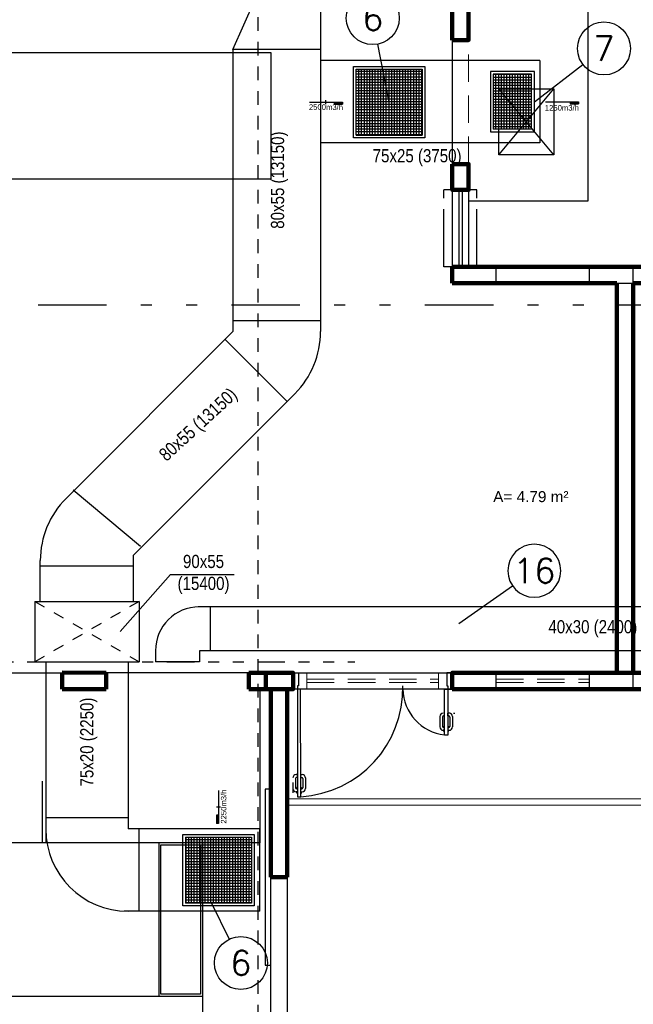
# Model space of a CAD drawing. Header units: inches. Extents: x -35 to 144, y -65 to -22.
# Tile 4 of 47: x -18.32 to -12.72, y -56.22 to -47.25. Entities that reach past the tile are written whole.
import ezdxf
from ezdxf.enums import TextEntityAlignment as Align

# ---------------------------------------------------------------- set-up
doc = ezdxf.new("R2010")
doc.units = ezdxf.units.IN
doc.header["$MEASUREMENT"] = 0
for name, pattern in [('COMPRESS$0$DIVIDE2', [0.625, 0.25, -0.125, 0, -0.125, 0, -0.125]), ('HIDDEN', [0.375, 0.25, -0.125]), ('HIDDEN2', [0.1875, 0.125, -0.0625]), ('PANTP', [0.675, 0.525, -0.05, 0, -0.05, 0, -0.05])]:
    doc.linetypes.add(name, pattern=pattern)
for name, color, linetype, lineweight in [('A4Proj', 1, 'HIDDEN', 9), ('ALV-ALT', 7, 'Continuous', 90), ('V_FLUX_Acessório', 250, 'Continuous', 0), ('VIS-V03', 8, 'Continuous', 25)]:
    doc.layers.add(name, color=color, linetype=linetype, lineweight=lineweight)
for name, color, linetype in [('ALV-CONS', 12, 'Continuous'), ('AR-BOCAS', 2, 'Continuous'), ('AR-EXAUSTÃO', 10, 'Continuous'), ('AR-HIDRÁUL.-FRIGOR.', 4, 'Continuous'), ('AR-TEXTO', 2, 'Continuous'), ('AR_TEXTO-15', 6, 'Continuous'), ('CC', 1, 'Continuous'), ('CE', 7, 'Continuous'), ('ESQ-JAN', 152, 'Continuous'), ('ESQ-POR', 8, 'Continuous'), ('EST-LAJ', 7, 'Continuous'), ('HTC-PIS', 8, 'Continuous'), ('LA', 8, 'PANTP'), ('LAY-COR', 8, 'Continuous'), ('PAREDE_1', 7, 'Continuous'), ('PAREDES', 8, 'Continuous'), ('PIS-DSN', 8, 'Continuous'), ('projeto JRS', 6, 'Continuous'), ('TXT-AMB', 2, 'Continuous'), ('TXT-ESP', 7, 'Continuous')]:
    doc.layers.add(name, color=color, linetype=linetype)
doc.styles.add('AR_TEXTO-15', font='romans.shx', dxfattribs={"height": 0.225})
doc.styles.add('ROMANS', font='arial.ttf', dxfattribs={"height": 0.18})
doc.styles.add('STANDARD AR', font='ARIALN.TTF')
doc.styles.add('Texto Especificacao 1-50', font='arial.ttf', dxfattribs={"height": 0.1})

# ---------------------------------------------------------------- blocks, each defined once
blk = doc.blocks.new('PORTA 140')
at = {"layer": 'ESQ-POR'}
for p, q in [((-143.3117, 48.139), (-143.2617, 48.139)), ((-143.2617, 48.139), (-143.2617, 48.019)), ((-141.9117, 48.1388), (-141.9117, 48.0188)), ((-141.8617, 48.1388), (-141.9117, 48.1388)), ((-143.2717, 48.019), (-143.2717, 47.989)), ((-143.2617, 48.019), (-143.2717, 48.019)), ((-141.9117, 48.0188), (-141.9017, 48.0188)), ((-141.9017, 48.0188), (-141.9017, 47.9888)), ((-143.2417, 47.989), (-143.3117, 47.989)), ((-143.2717, 47.989), (-143.2717, 47.009)), ((-143.2417, 47.009), (-143.2446, 47.989)), ((-141.9317, 47.5688), (-141.9317, 47.9888)), ((-141.9317, 47.9888), (-141.9017, 47.9888)), ((-141.9017, 47.9888), (-141.9017, 47.5688)), ((-141.9017, 47.9888), (-141.8617, 47.9888)), ((-141.9751, 47.7394), (-141.9751, 47.6443)), ((-141.9325, 47.7445), (-141.9404, 47.7445)), ((-141.9325, 47.7445), (-141.9325, 47.7694)), ((-141.9009, 47.7445), (-141.9009, 47.7694)), ((-141.9009, 47.7445), (-141.8931, 47.7445)), ((-141.8584, 47.7394), (-141.8584, 47.6443)), ((-141.9504, 47.7345), (-141.9504, 47.649)), ((-141.9377, 47.6524), (-141.9377, 47.639)), ((-141.9317, 47.6524), (-141.9377, 47.6524)), ((-141.9017, 47.6524), (-141.8958, 47.6524)), ((-141.8958, 47.6524), (-141.8958, 47.639)), ((-141.8831, 47.7345), (-141.8831, 47.649)), ((-141.9373, 47.6143), (-141.9451, 47.6143)), ((-141.9373, 47.639), (-141.9404, 47.639)), ((-141.9373, 47.6016), (-141.9373, 47.6143)), ((-141.9317, 47.6016), (-141.9373, 47.6016)), ((-141.9017, 47.5688), (-141.9317, 47.5688)), ((-141.9017, 47.6016), (-141.8961, 47.6016)), ((-141.8961, 47.639), (-141.8931, 47.639)), ((-141.8961, 47.6143), (-141.8884, 47.6143)), ((-141.8961, 47.6016), (-141.8961, 47.6143)), ((-143.2725, 47.2097), (-143.2851, 47.2097)), ((-143.2725, 47.1847), (-143.2725, 47.2097)), ((-143.2409, 47.2097), (-143.2284, 47.2097)), ((-143.2409, 47.1847), (-143.2409, 47.2097)), ((-143.2904, 47.1747), (-143.2904, 47.0892)), ((-143.2725, 47.1847), (-143.2804, 47.1847)), ((-143.2409, 47.1847), (-143.2331, 47.1847)), ((-143.2231, 47.1747), (-143.2231, 47.0892)), ((-143.1984, 47.1797), (-143.1984, 47.0845)), ((-143.2773, 47.0545), (-143.2851, 47.0545)), ((-143.2773, 47.0792), (-143.2804, 47.0792)), ((-143.2717, 47.0926), (-143.2777, 47.0926)), ((-143.2777, 47.0926), (-143.2777, 47.0792)), ((-143.2773, 47.0418), (-143.2773, 47.0545)), ((-143.2717, 47.0418), (-143.2773, 47.0418)), ((-143.2417, 47.0926), (-143.2358, 47.0926)), ((-143.2417, 47.0418), (-143.2361, 47.0418)), ((-143.2361, 47.0792), (-143.2331, 47.0792)), ((-143.2361, 47.0418), (-143.2361, 47.0545)), ((-143.2361, 47.0545), (-143.2284, 47.0545)), ((-143.2358, 47.0926), (-143.2358, 47.0792)), ((-143.2717, 47.009), (-143.2417, 47.009))]:
    blk.add_line(p, q, dxfattribs=at)
for centre, radius, start, end in [((-143.3015, 47.9972), 0.99, 273.46198, 1.24822), ((-141.8828, 47.9977), 0.429, 181.19738, 263.44863), ((-141.9451, 47.7394), 0.03, 90, 180), ((-141.9404, 47.7345), 0.01, 90, 180), ((-141.8931, 47.7345), 0.01, 0, 90), ((-141.8884, 47.7394), 0.03, 0, 90), ((-141.9404, 47.649), 0.01, 180, 270), ((-141.8931, 47.649), 0.01, 270, 0), ((-141.9451, 47.6443), 0.03, 180, 270), ((-141.8884, 47.6443), 0.03, 270, 0), ((-143.2851, 47.1797), 0.03, 90, 180), ((-143.2284, 47.1797), 0.03, 0, 90), ((-143.2804, 47.1747), 0.01, 90, 180), ((-143.2331, 47.1747), 0.01, 0, 90), ((-143.2851, 47.0845), 0.03, 180, 270), ((-143.2804, 47.0892), 0.01, 180, 270), ((-143.2331, 47.0892), 0.01, 270, 0), ((-143.2284, 47.0845), 0.03, 270, 0)]:
    blk.add_arc(centre, radius, start, end, dxfattribs=at)
blk = doc.blocks.new('ARQ-LAYOUT 2')
at = {"layer": 'A4Proj'}
for p, q in [((7.6, 12.3829), (7.6, 13.5129)), ((7.75, 12.3829), (7.75, 13.5129)), ((6.275, 7.5981), (6.275, 7.7481)), ((7.475, 7.5981), (7.475, 7.7481)), ((6.275, 7.6881), (7.475, 7.6881)), ((6.275, 7.6581), (7.475, 7.6581)), ((8, 7.688), (8.85, 7.688)), ((8, 7.658), (8.85, 7.658))]:
    blk.add_line(p, q, dxfattribs=at)
at = {"layer": 'ALV-ALT'}
for p, q in [((7.6, 11.4479), (9.75, 11.4479)), ((7.6, 11.2979), (7.6, 11.4479)), ((9.1, 11.2979), (7.6, 11.2979)), ((9.1, 7.7479), (9.1, 11.2979)), ((9.75, 11.2979), (9.25, 11.2979)), ((9.25, 11.2979), (9.25, 7.7479)), ((4.445, 7.7481), (4.045, 7.7484)), ((4.045, 7.7484), (4.045, 7.5981)), ((4.445, 7.7481), (4.445, 7.5979)), ((6.15, 7.7481), (5.745, 7.7481)), ((5.745, 7.7479), (5.745, 7.5981)), ((7.6, 7.7481), (7.6, 7.5981)), ((9.75, 7.7479), (7.6, 7.7481)), ((4.445, 7.5981), (4.045, 7.5981)), ((6.15, 7.5979), (5.745, 7.5979)), ((5.9452, 5.8839), (5.9452, 7.5979)), ((6.0952, 5.8839), (6.0952, 7.5979)), ((9.75, 7.5979), (7.6, 7.5981)), ((5.9452, 5.8839), (6.0952, 5.8839))]:
    blk.add_line(p, q, dxfattribs=at)
for points in [[(7.6, 13.5129), (7.75, 13.5129), (7.75, 14.3329), (7.6, 14.3329)], [(7.6, 12.3829), (7.75, 12.3829), (7.75, 12.1479), (7.6, 12.1479)], [(5.9, 7.7479), (6.15, 7.7479), (6.15, 7.5979), (5.9, 7.5979)], [(7.6, 7.5981), (7.6, 7.5981), (7.6, 7.7479), (7.6, 7.7479)]]:
    blk.add_lwpolyline(points, close=True, dxfattribs=at)
at = {"layer": 'ALV-CONS'}
blk.add_line((9.25, 7.7479), (9.1, 7.7479), dxfattribs=at)
at = {"layer": 'CC'}
for p, q in [((8.525, 12.4679), (8.025, 13.0679)), ((8.025, 12.4679), (8.525, 13.0679))]:
    blk.add_line(p, q, dxfattribs=at)
at = {"layer": 'CE'}
blk.add_lwpolyline([(8.025, 12.4679), (8.025, 13.0679), (8.525, 13.0679), (8.525, 12.4679)], close=True, dxfattribs=at)
at = {"layer": 'ESQ-JAN'}
for p, q in [((7.6, 12.1479), (7.6, 11.4479)), ((7.66, 12.1479), (7.66, 11.4479)), ((7.69, 12.1479), (7.69, 11.4479)), ((7.75, 12.1479), (7.75, 11.4479))]:
    blk.add_line(p, q, dxfattribs=at)
at = {"layer": 'ESQ-POR'}
for p, q in [((7.5792, 7.3785), (7.5667, 7.3785)), ((7.6108, 7.3785), (7.6233, 7.3785)), ((6.1467, 6.7488), (6.1467, 6.6536))]:
    blk.add_line(p, q, dxfattribs=at)
at = {"layer": 'EST-LAJ'}
for points in [[(7.6, 11.4479), (7.6, 11.2979), (8, 11.2979), (8, 11.4479), (7.6, 11.4479)], [(8.85, 11.4479), (8.85, 11.2979), (9.25, 11.2979), (9.25, 11.4479), (8.85, 11.4479)], [(7.6, 7.7479), (7.6, 7.5979), (8, 7.5979), (8, 7.7479), (7.6, 7.7479)], [(8.85, 7.7479), (8.85, 7.5979), (9.25, 7.5979), (9.25, 7.7479), (8.85, 7.7479)]]:
    blk.add_lwpolyline(points, close=True, dxfattribs=at)
at = {"layer": 'HTC-PIS'}
blk.add_lwpolyline([(4.945, 6.1779), (5.305, 6.1779), (5.305, 4.82), (4.945, 4.82)], close=True, dxfattribs=at)
at = {"layer": 'LA'}
for p, q in [((7.824, 12.1479), (7.524, 12.1479)), ((7.524, 11.4479), (7.524, 12.1479)), ((7.824, 11.4479), (7.824, 12.1479)), ((7.824, 11.4479), (7.524, 11.4479))]:
    blk.add_line(p, q, dxfattribs=at)
at = {"layer": 'PAREDES'}
blk.add_line((6.15, 7.5979), (6.15, 7.7479), dxfattribs=at)
at = {"layer": 'PIS-DSN'}
for p, q in [((2.745, 7.748), (4.045, 7.7484)), ((4.445, 7.7487), (5.745, 7.7487)), ((4.925, 6.1979), (4.925, 4.8)), ((5.325, 6.1979), (5.325, 4.8))]:
    blk.add_line(p, q, dxfattribs=at)
for points in [[(7.6, 12.3829), (7.75, 12.3829), (7.75, 12.0479), (8.84, 12.0479), (8.84, 13.8479), (7.75, 13.8479), (7.75, 13.5129), (7.6, 13.5129), (7.6, 12.3829)], [(2.7152, 7.7482), (4.2652, 7.7482)], [(5.8452, 7.5983), (5.8452, 6.1979), (0.9452, 6.1979), (0.9452, 7.5979)]]:
    blk.add_lwpolyline(points, dxfattribs=at)
for points in [[(1.95, 12.2479), (5.95, 12.2479), (5.95, 13.3979), (1.95, 13.3979)], [(6.15, 7.7481), (7.6, 7.7481), (7.6, 7.5981), (6.15, 7.5981)], [(5.9452, 6.6859), (5.8952, 6.6859), (5.8952, 5.082), (5.9452, 5.082)], [(5.9452, 5.8839), (6.0952, 5.8839), (6.0952, 4.3), (5.9452, 4.3)]]:
    blk.add_lwpolyline(points, close=True, dxfattribs=at)
at = {"layer": 'V_FLUX_Acessório'}
for p, q in [((6.0952, 6.5979), (12.5598, 6.5979)), ((6.0952, 6.5415), (12.5598, 6.5415))]:
    blk.add_line(p, q, dxfattribs=at)
at = {"layer": 'VIS-V03'}
blk.add_lwpolyline([(1.525, 4.3), (1.525, 4.8), (5.325, 4.8), (5.325, 4.3)], dxfattribs=at)
at = {"layer": 'LAY-COR'}
blk.add_blockref('PORTA 140', (149.4617, -40.3909), dxfattribs=at)
blk = doc.blocks.new('DV+RG 500x350INS')
at = {"layer": 'AR-BOCAS'}
h = blk.add_hatch(dxfattribs=at)
h.set_pattern_fill('ANSI37', color=8, scale=0.2, angle=45)
h.set_pattern_definition([(90, (-0.175, 0), (-0.025, 3e-18), []), (180, (-0.175, 0), (-3e-18, -0.025), [])])
h.paths.add_polyline_path([(-0.175, -0.25), (0.175, -0.25), (0.175, 0.25), (-0.175, 0.25)])
for p, q in [((0.175, 0.25), (-0.175, 0.25)), ((-0.175, 0.25), (-0.175, -0.25)), ((0.175, -0.25), (0.175, 0.25)), ((0.175, -0.25), (-0.175, -0.25))]:
    blk.add_line(p, q, dxfattribs=at)
at = {"layer": 'AR-BOCAS', "color": 7}
for p, q in [((0.3, 0), (0.6014, 0)), ((0.5264, 0), (0.5264, -0.02)), ((0.5264, -0.02), (0.6014, -0.02)), ((0.6014, 0), (0.6014, -0.02))]:
    blk.add_line(p, q, dxfattribs=at)
at = {"layer": 'AR-BOCAS'}
blk.add_lwpolyline([(-0.2, -0.275), (0.2, -0.275), (0.2, 0.275), (-0.2, 0.275)], close=True, dxfattribs=at)
at = {"layer": 'AR-BOCAS', "color": 7, "const_width": 0.02, "flags": 128}
blk.add_lwpolyline([(0.6014, -0.01), (0.5264, -0.01)], dxfattribs=at)
blk = doc.blocks.new('NR_LEG')
at = {"layer": 'AR_TEXTO-15', "color": 8, "linetype": 'Continuous'}
blk.add_circle((0, 0), 32.2, dxfattribs=at)
at = {"layer": 'AR_TEXTO-15', "color": 6, "linetype": 'Continuous', "style": 'AR_TEXTO-15'}
blk.add_attdef('NR', text='', height=30, dxfattribs=at).set_placement((0, 0), align=Align.MIDDLE_CENTER)
blk = doc.blocks.new('DV+RG 600x600')
at = {"layer": 'AR-BOCAS'}
h = blk.add_hatch(dxfattribs=at)
h.set_pattern_fill('ANSI37', color=8, scale=0.2, angle=45)
h.set_pattern_definition([(90, (0.3, -0.3), (-0.025, 3e-18), []), (180, (0.3, -0.3), (-3e-18, -0.025), [])])
h.paths.add_polyline_path([(-0.3, -0.3), (0.3, -0.3), (0.3, 0.3), (-0.3, 0.3)])
for p, q in [((0.3, 0.3), (-0.3, 0.3)), ((-0.3, 0.3), (-0.3, -0.3)), ((0.3, -0.3), (0.3, 0.3)), ((0.3, -0.3), (-0.3, -0.3))]:
    blk.add_line(p, q, dxfattribs=at)
at = {"layer": 'AR-BOCAS', "color": 7}
for p, q in [((0.7264, 0), (0.425, 0)), ((0.425, 0), (0.425, -0.02)), ((0.5, 0), (0.5, -0.02)), ((0.5757, -0.0175), (0.5757, 0.0175)), ((0.5, -0.02), (0.425, -0.02))]:
    blk.add_line(p, q, dxfattribs=at)
at = {"layer": 'AR-BOCAS'}
blk.add_lwpolyline([(-0.325, -0.325), (0.325, -0.325), (0.325, 0.325), (-0.325, 0.325)], close=True, dxfattribs=at)
at = {"layer": 'AR-BOCAS', "color": 7, "const_width": 0.02, "flags": 128}
blk.add_lwpolyline([(0.425, -0.01), (0.5, -0.01)], dxfattribs=at)

msp = doc.modelspace()

# ---------------------------------------------------------------- linework, layer by layer
at = {"color": 2, "linetype": 'COMPRESS$0$DIVIDE2', "ltscale": 2.5}
msp.add_line((-21.674, -49.8506), (-8.1079, -49.8506), dxfattribs=at)
at = {"layer": 'AR-EXAUSTÃO'}
for p, q in [((-15.574, -37.7779), (-15.574, -50.0944)), ((-16.374, -47.5241), (-16.174, -47.0741)), ((-16.374, -47.5241), (-16.374, -50.0944)), ((-15.574, -47.5241), (-16.374, -47.5241)), ((-13.5748, -47.6241), (-15.574, -47.6241)), ((-13.5748, -47.6241), (-13.5748, -48.3741)), ((-13.5748, -48.3741), (-15.574, -48.3741)), ((-16.374, -49.9944), (-15.574, -49.9944)), ((-16.374, -50.0944), (-17.8945, -51.6149)), ((-15.879, -50.7308), (-16.4447, -50.1651)), ((-15.8083, -50.6601), (-17.2788, -52.1306)), ((-17.2146, -52.0539), (-17.8303, -51.5382)), ((-17.2788, -52.5529), (-17.2788, -52.1306)), ((-18.1288, -52.5529), (-18.1288, -52.1806)), ((-17.2788, -52.2306), (-18.1272, -52.2306)), ((-18.1788, -52.5529), (-17.2288, -52.5529)), ((-18.1788, -52.5529), (-18.1788, -53.1029)), ((-17.2288, -52.5529), (-17.2288, -53.1029)), ((-10.4931, -52.6021), (-16.6912, -52.6021)), ((-16.5788, -53.0021), (-16.5788, -52.6021)), ((-17.0788, -53.0021), (-17.0788, -53.1026)), ((-10.4931, -53.0021), (-16.6788, -53.0021)), ((-16.6788, -53.0021), (-16.6788, -53.1026)), ((-18.1788, -53.1029), (-17.2288, -53.1029)), ((-18.0788, -53.1029), (-18.0788, -54.6269)), ((-17.3288, -53.1029), (-17.3288, -54.6269)), ((-17.0788, -53.1021), (-16.6788, -53.1021)), ((-17.3288, -54.5269), (-18.0761, -54.5269)), ((-16.1288, -54.6269), (-17.3288, -54.6269)), ((-17.2288, -55.3769), (-17.2288, -54.6269)), ((-16.1288, -55.3769), (-16.1288, -54.6269)), ((-16.1288, -55.3769), (-17.3644, -55.3769))]:
    msp.add_line(p, q, dxfattribs=at)
at = {"layer": 'AR-EXAUSTÃO', "color": 7, "linetype": 'HIDDEN2', "ltscale": 0.5}
for p, q in [((-17.2288, -52.5529), (-18.1788, -53.1029)), ((-18.1788, -52.5529), (-17.2288, -53.1026))]:
    msp.add_line(p, q, dxfattribs=at)
at = {"layer": 'AR-EXAUSTÃO', "color": 8, "ltscale": 0.25}
for p, q in [((-18.1095, -54.7488), (-18.1095, -54.1915)), ((-18.0761, -54.7488), (-18.0761, -54.1915))]:
    msp.add_line(p, q, dxfattribs=at)
at = {"layer": 'AR-EXAUSTÃO'}
for centre, radius, start, end in [((-16.374, -50.0944), 0.8, 315, 360), ((-17.3288, -52.1806), 0.8, 135, 180), ((-16.6788, -53.0021), 0.4, 90, 180), ((-17.3288, -54.6269), 0.75, 180, 270)]:
    msp.add_arc(centre, radius, start, end, dxfattribs=at)
at = {"layer": 'AR-HIDRÁUL.-FRIGOR.', "linetype": 'HIDDEN2'}
msp.add_line((-16.1463, -38.9035), (-16.1463, -56.9508), dxfattribs=at)
at = {"layer": 'AR-TEXTO', "color": 8}
for q in [(-17.4017, -52.827), (-16.3603, -52.3085)]:
    msp.add_line((-16.9405, -52.3085), q, dxfattribs=at)
at = {"layer": 'AR_TEXTO-15', "color": 8, "linetype": 'Continuous'}
for p, q in [((-14.949, -48.0029), (-15.0519, -47.4744)), ((-13.6248, -47.9991), (-13.1823, -47.6606)), ((-14.3131, -52.7549), (-13.8234, -52.4121)), ((-16.569, -55.3019), (-16.4073, -55.6312))]:
    msp.add_line(p, q, dxfattribs=at)
at = {"layer": 'TXT-AMB', "linetype": 'COMPRESS$0$DIVIDE2'}
msp.add_line((-21.0993, -53.1026), (-15.2618, -53.1026), dxfattribs=at)

# ---------------------------------------------------------------- block references
at = {"color": 6, "ltscale": 0.01, "xscale": -1}
msp.add_blockref('DV+RG 600x600', (-14.949, -48.0029), dxfattribs=at)
at = {"color": 6, "ltscale": 0.01, "xscale": -1, "rotation": 270}
msp.add_blockref('DV+RG 600x600', (-16.5038, -55.0019), dxfattribs=at)
at = {"layer": 'AR_TEXTO-15', "color": 8, "linetype": 'Continuous', "xscale": 0.0075, "yscale": 0.0075, "zscale": 0.0075}
for p, values in [((-15.0981, -47.2372), {'NR': '6'}), ((-12.9903, -47.5138), {'NR': '7'}), ((-16.3007, -55.8481), {'NR': '6'})]:
    msp.add_blockref('NR_LEG', p, dxfattribs=at).add_auto_attribs(values)
at = {"layer": 'AR_TEXTO-15', "color": 8, "linetype": 'Continuous'}
ref = msp.add_blockref('NR_LEG', (-13.6254, -52.2735), dxfattribs=dict(at, xscale=-0.0075, yscale=0.0075, zscale=0.0075))
ref.add_attrib('NR', '16', dxfattribs={"color": 6, "linetype": 'Continuous', "height": 0.225, "style": 'AR_TEXTO-15'}).set_placement((-13.6254, -52.2735), align=Align.MIDDLE_CENTER)
at = {"layer": 'PAREDE_1'}
msp.add_blockref('ARQ-LAYOUT 2', (-21.974, -60.9508), dxfattribs=at)
at = {"layer": 'projeto JRS'}
msp.add_blockref('DV+RG 500x350INS', (-13.8248, -47.9991), dxfattribs=at)

# ---------------------------------------------------------------- texts
at = {"layer": 'AR-BOCAS', "color": 2, "style": 'ROMANS'}
for s, p in [('2500m3/h', (-15.5247, -48.0478)), ('1250m3/h', (-13.3741, -48.0541))]:
    msp.add_text(s, height=0.05, dxfattribs=at).set_placement(p, align=Align.MIDDLE)
msp.add_text('2250m3/h', height=0.05, rotation=90, dxfattribs=at).set_placement((-16.4585, -54.423), align=Align.MIDDLE)
at = {"layer": 'AR-TEXTO', "color": 2, "char_height": 0.12, "attachment_point": 5, "style": 'STANDARD AR'}
for s, insert, width in [('75x25 (3750) ', (-14.694, -48.5096), 0.940889), ('90x55 (15400)', (-16.6409, -52.307), 0.820459), ('40x30 (2400) ', (-13.0921, -52.8021), 0.902929)]:
    msp.add_mtext(s, dxfattribs=dict(at, insert=insert, width=width))
at = {"layer": 'AR-TEXTO', "color": 2, "char_height": 0.12, "width": 0.940889, "attachment_point": 5, "style": 'STANDARD AR'}
for s, insert, rotation in [('80x55 (13150) ', (-15.9482, -48.7142), 90), ('80x55 (13150) ', (-16.6799, -50.9526), 42.48101), ('75x20 (2250) ', (-17.6867, -53.8349), 90)]:
    msp.add_mtext(s, dxfattribs=dict(at, insert=insert, rotation=rotation))
at = {"layer": 'TXT-ESP', "style": 'Texto Especificacao 1-50'}
msp.add_text('A= 4.79 m²', height=0.1, dxfattribs=at).set_placement((-14.0005, -51.6485))

doc.saveas('drawing.dxf')
